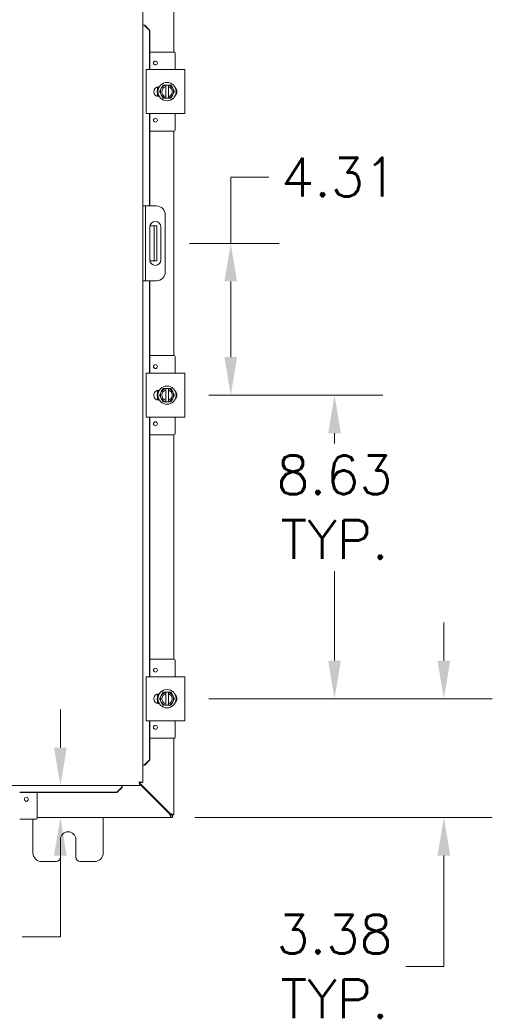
# Model space of a CAD drawing. Header units: inches. Extents: x 10 to 175, y 11 to 111.
# Tile 9 of 15: x 72 to 85, y 45 to 73. Entities that reach past the tile are written whole.
import ezdxf

# ---------------------------------------------------------------- set-up
doc = ezdxf.new("R2010")
doc.units = ezdxf.units.IN
doc.header["$LTSCALE"] = 11
doc.header["$MEASUREMENT"] = 0
doc.layers.add('Dimension (ANSI)', color=7, linetype='Continuous', lineweight=5)
doc.layers.add('Visible (ANSI)', color=7, linetype='Continuous', lineweight=5)
doc.styles.add('ROMANS', font='romans.shx')
doc.dimstyles.new('Default (ANSI)', dxfattribs={"dimscale": 11, "dimtxt": 0.1, "dimasz": 0.098425, "dimexe": 0.125, "dimexo": 0.0625, "dimgap": 0.031496, "dimtad": 0, "dimtih": 1, "dimtoh": 1, "dimrnd": 1e-08, "dimzin": 0, "dimdsep": 46, "dimtxsty": 'ROMANS', "dimcen": 0.09, "dimdle": 0.393701, "dimclrd": 256, "dimclre": 256, "dimclrt": 256, "dimadec": 0, "dimazin": 0, "dimtfac": 1, "dimtofl": 0, "dimtmove": 0, "dimatfit": 3, "dimfxl": 0, "dimtolj": 1, "dimtzin": 0, "dimlwd": -1, "dimlwe": -1, "dimarcsym": 0})

# ---------------------------------------------------------------- blocks, each defined once
blk = doc.blocks.new('*D17')
at = {"layer": 'Defpoints', "color": 0}
for p in [(76.383, 53.294), (83.745, 53.294), (75.988, 49.919)]:
    blk.add_point(p, dxfattribs=at)
at = {"layer": 'Dimension (ANSI)'}
for p, q in [((83.745, 54.376), (83.745, 55.459)), ((77.071, 53.294), (85.12, 53.294)), ((76.675, 49.919), (85.12, 49.919)), ((83.745, 48.836), (83.745, 45.685)), ((83.745, 45.685), (82.662, 45.685))]:
    blk.add_line(p, q, dxfattribs=at)
for points in [[(83.564, 54.376), (83.925, 54.376), (83.745, 53.294)], [(83.564, 48.836), (83.925, 48.836), (83.745, 49.919)]]:
    blk.add_solid(points, dxfattribs=at)
at = {"layer": 'Dimension (ANSI)', "insert": (80.639, 45.685), "char_height": 1.1, "attachment_point": 5, "style": 'ROMANS'}
blk.add_mtext('\\A1;3.38{\\PTYP.}', dxfattribs=at)
blk = doc.blocks.new('*D18')
at = {"layer": 'Defpoints', "color": 0}
for p in [(76.383, 61.919), (80.639, 61.919), (76.383, 53.294)]:
    blk.add_point(p, dxfattribs=at)
at = {"layer": 'Dimension (ANSI)'}
for p, q in [((77.071, 61.919), (82.014, 61.919)), ((80.639, 60.836), (80.639, 60.548)), ((80.639, 54.376), (80.639, 56.922)), ((77.071, 53.294), (82.014, 53.294))]:
    blk.add_line(p, q, dxfattribs=at)
for points in [[(80.459, 60.836), (80.82, 60.836), (80.639, 61.919)], [(80.459, 54.376), (80.82, 54.376), (80.639, 53.294)]]:
    blk.add_solid(points, dxfattribs=at)
at = {"layer": 'Dimension (ANSI)', "insert": (80.639, 58.735), "char_height": 1.1, "attachment_point": 5, "style": 'ROMANS'}
blk.add_mtext('\\A1;8.63{\\PTYP.}', dxfattribs=at)
blk = doc.blocks.new('*D19')
at = {"layer": 'Defpoints', "color": 0}
for p in [(75.833, 66.231), (77.691, 66.231), (76.383, 61.919)]:
    blk.add_point(p, dxfattribs=at)
at = {"layer": 'Dimension (ANSI)'}
for p, q in [((77.691, 66.231), (77.691, 68.115)), ((77.691, 68.115), (78.774, 68.115)), ((76.52, 66.231), (79.066, 66.231)), ((77.691, 63.001), (77.691, 65.149)), ((77.071, 61.919), (79.066, 61.919))]:
    blk.add_line(p, q, dxfattribs=at)
for points in [[(77.511, 65.149), (77.872, 65.149), (77.691, 66.231)], [(77.511, 63.001), (77.872, 63.001), (77.691, 61.919)]]:
    blk.add_solid(points, dxfattribs=at)
at = {"layer": 'Dimension (ANSI)', "insert": (79.12, 68.665), "char_height": 1.1, "attachment_point": 1, "style": 'ROMANS'}
blk.add_mtext('\\A1;4.31', dxfattribs=at)
blk = doc.blocks.new('*D32')
at = {"layer": 'Defpoints', "color": 0}
for p in [(68.924, 50.825), (72.853, 50.825), (69.066, 49.919)]:
    blk.add_point(p, dxfattribs=at)
at = {"layer": 'Dimension (ANSI)'}
for p, q in [((72.853, 51.908), (72.853, 52.99)), ((72.853, 48.836), (72.853, 46.528)), ((72.853, 46.528), (71.77, 46.528))]:
    blk.add_line(p, q, dxfattribs=at)
for points in [[(72.672, 51.908), (73.033, 51.908), (72.853, 50.825)], [(72.672, 48.836), (73.033, 48.836), (72.853, 49.919)]]:
    blk.add_solid(points, dxfattribs=at)
at = {"layer": 'Dimension (ANSI)', "insert": (66.709, 47.366), "char_height": 1.1, "attachment_point": 1, "style": 'ROMANS'}
blk.add_mtext('\\A1;(0.91)', dxfattribs=at)

msp = doc.modelspace()

# ---------------------------------------------------------------- linework, layer by layer
at = {"layer": 'Visible (ANSI)'}
for p, q in [((76.0727, 73.8338), (76.0727, 71.6688)), ((75.1961, 72.9275), (75.1961, 50.9101)), ((75.2327, 72.4275), (75.1961, 72.4275)), ((75.2343, 72.4275), (75.2327, 72.4275)), ((75.2343, 72.4275), (75.382, 72.2775)), ((75.2471, 72.4275), (75.2343, 72.4275)), ((75.3949, 72.2775), (75.2471, 72.4275)), ((75.382, 72.2775), (75.3949, 72.2775)), ((75.382, 71.1688), (75.382, 72.2775)), ((75.3949, 71.1688), (75.3949, 72.2775)), ((76.086, 71.6688), (75.3949, 71.6688)), ((76.116, 71.1688), (76.116, 71.6388)), ((75.2895, 71.1688), (75.4145, 71.1688)), ((75.2895, 71.1688), (75.2895, 69.9188)), ((76.2585, 71.1688), (75.4145, 71.1688)), ((76.2585, 71.1688), (76.3835, 71.1688)), ((76.3835, 69.9188), (76.3835, 71.1688)), ((75.616, 70.621), (75.616, 70.6804)), ((75.649, 70.6843), (75.6627, 70.6843)), ((75.7191, 70.6376), (75.665, 70.5438)), ((75.665, 70.5438), (75.7191, 70.4501)), ((75.7732, 70.7313), (75.7191, 70.6376)), ((75.844, 70.7313), (75.7732, 70.7313)), ((75.844, 70.7313), (75.844, 70.7275)), ((75.844, 70.7313), (75.919, 70.7313)), ((75.844, 70.6891), (75.844, 70.7275)), ((75.844, 70.3986), (75.844, 70.6891)), ((75.919, 70.7275), (75.919, 70.7313)), ((75.9897, 70.7313), (75.919, 70.7313)), ((75.919, 70.7275), (75.919, 70.6891)), ((75.919, 70.6891), (75.919, 70.3986)), ((76.0439, 70.6376), (75.9897, 70.7313)), ((76.098, 70.5438), (76.0439, 70.6376)), ((76.0439, 70.4501), (76.098, 70.5438)), ((75.616, 70.4072), (75.616, 70.4666)), ((75.6627, 70.4033), (75.649, 70.4033)), ((75.7191, 70.4501), (75.7732, 70.3563)), ((75.7732, 70.3563), (75.844, 70.3563)), ((75.844, 70.3601), (75.844, 70.3986)), ((75.844, 70.3601), (75.844, 70.3563)), ((75.919, 70.3563), (75.844, 70.3563)), ((75.919, 70.3986), (75.919, 70.3601)), ((75.919, 70.3563), (75.919, 70.3601)), ((75.919, 70.3563), (75.9897, 70.3563)), ((75.9897, 70.3563), (76.0439, 70.4501)), ((75.4145, 69.9188), (75.2895, 69.9188)), ((75.382, 67.2938), (75.382, 69.9188)), ((75.3949, 67.2938), (75.3949, 69.9188)), ((75.4145, 69.9188), (76.2585, 69.9188)), ((76.116, 69.4488), (76.116, 69.9188)), ((76.3835, 69.9188), (76.2585, 69.9188)), ((76.086, 69.4188), (75.3949, 69.4188)), ((76.0727, 69.4188), (76.0727, 63.0438)), ((75.2701, 67.2938), (75.1961, 67.2938)), ((75.3326, 67.2938), (75.2701, 67.2938)), ((75.2701, 67.2938), (75.2701, 67.0438)), ((75.5826, 67.2938), (75.3326, 67.2938)), ((75.2701, 67.0438), (75.2701, 65.4188)), ((75.8326, 67.0438), (75.8326, 65.4188)), ((75.3953, 65.7628), (75.3953, 66.6998)), ((75.4517, 66.7313), (75.3985, 66.7313)), ((75.5142, 66.7313), (75.4517, 66.7313)), ((75.5142, 66.3563), (75.5142, 66.7313)), ((75.5882, 66.7313), (75.5142, 66.7313)), ((75.5882, 66.7313), (75.5882, 66.3563)), ((75.7078, 66.6998), (75.7078, 65.7628)), ((75.5142, 66.3563), (75.5142, 66.1063)), ((75.5882, 66.3563), (75.5882, 66.1063)), ((75.5142, 65.7313), (75.5142, 66.1063)), ((75.5882, 66.1063), (75.5882, 65.7313)), ((75.3985, 65.7313), (75.4517, 65.7313)), ((75.4517, 65.7313), (75.5142, 65.7313)), ((75.5142, 65.7313), (75.5882, 65.7313)), ((75.2701, 65.4188), (75.2701, 65.1688)), ((75.1961, 65.1688), (75.2701, 65.1688)), ((75.2701, 65.1688), (75.3326, 65.1688)), ((75.3326, 65.1688), (75.5826, 65.1688)), ((75.382, 62.5438), (75.382, 65.1688)), ((75.3949, 62.5438), (75.3949, 65.1688)), ((76.086, 63.0438), (75.3949, 63.0438)), ((76.116, 62.5438), (76.116, 63.0138)), ((75.2895, 62.5438), (75.4145, 62.5438)), ((75.2895, 62.5438), (75.2895, 61.2938)), ((76.2585, 62.5438), (75.4145, 62.5438)), ((76.2585, 62.5438), (76.3835, 62.5438)), ((76.3835, 61.2938), (76.3835, 62.5438)), ((75.7732, 62.1063), (75.7191, 62.0126)), ((75.844, 62.1063), (75.7732, 62.1063)), ((75.844, 62.1063), (75.844, 62.1025)), ((75.844, 62.1063), (75.919, 62.1063)), ((75.919, 62.1025), (75.919, 62.1063)), ((75.9897, 62.1063), (75.919, 62.1063)), ((76.0439, 62.0126), (75.9897, 62.1063)), ((75.616, 61.996), (75.616, 62.0554)), ((75.616, 61.7822), (75.616, 61.8416)), ((75.649, 62.0593), (75.6627, 62.0593)), ((75.7191, 62.0126), (75.665, 61.9188)), ((75.665, 61.9188), (75.7191, 61.8251)), ((75.844, 62.0641), (75.844, 62.1025)), ((75.844, 61.7736), (75.844, 62.0641)), ((75.919, 62.1025), (75.919, 62.0641)), ((75.919, 62.0641), (75.919, 61.7736)), ((76.098, 61.9188), (76.0439, 62.0126)), ((76.0439, 61.8251), (76.098, 61.9188)), ((75.6627, 61.7783), (75.649, 61.7783)), ((75.7191, 61.8251), (75.7732, 61.7313)), ((75.7732, 61.7313), (75.844, 61.7313)), ((75.844, 61.7351), (75.844, 61.7736)), ((75.844, 61.7351), (75.844, 61.7313)), ((75.919, 61.7313), (75.844, 61.7313)), ((75.919, 61.7736), (75.919, 61.7351)), ((75.919, 61.7313), (75.919, 61.7351)), ((75.919, 61.7313), (75.9897, 61.7313)), ((75.9897, 61.7313), (76.0439, 61.8251)), ((75.4145, 61.2938), (75.2895, 61.2938)), ((75.382, 53.9188), (75.382, 61.2938)), ((75.3949, 53.9188), (75.3949, 61.2938)), ((75.4145, 61.2938), (76.2585, 61.2938)), ((76.116, 60.8238), (76.116, 61.2938)), ((76.3835, 61.2938), (76.2585, 61.2938)), ((76.086, 60.7938), (75.3949, 60.7938)), ((76.0727, 60.7938), (76.0727, 54.4188)), ((76.086, 54.4188), (75.3949, 54.4188)), ((76.116, 53.9188), (76.116, 54.3888)), ((75.2895, 53.9188), (75.4145, 53.9188)), ((75.2895, 53.9188), (75.2895, 52.6688)), ((76.2585, 53.9188), (75.4145, 53.9188)), ((76.2585, 53.9188), (76.3835, 53.9188)), ((76.3835, 52.6688), (76.3835, 53.9188)), ((75.649, 53.4343), (75.6627, 53.4343)), ((75.7732, 53.4813), (75.7191, 53.3876)), ((75.844, 53.4813), (75.7732, 53.4813)), ((75.844, 53.4813), (75.844, 53.4775)), ((75.844, 53.4813), (75.919, 53.4813)), ((75.844, 53.4391), (75.844, 53.4775)), ((75.844, 53.1486), (75.844, 53.4391)), ((75.919, 53.4775), (75.919, 53.4813)), ((75.9897, 53.4813), (75.919, 53.4813)), ((75.919, 53.4775), (75.919, 53.4391)), ((75.919, 53.4391), (75.919, 53.1486)), ((76.0439, 53.3876), (75.9897, 53.4813)), ((75.616, 53.371), (75.616, 53.4304)), ((75.616, 53.1572), (75.616, 53.2166)), ((75.7191, 53.3876), (75.665, 53.2938)), ((75.665, 53.2938), (75.7191, 53.2001)), ((75.7191, 53.2001), (75.7732, 53.1063)), ((75.9897, 53.1063), (76.0439, 53.2001)), ((76.098, 53.2938), (76.0439, 53.3876)), ((76.0439, 53.2001), (76.098, 53.2938)), ((75.6627, 53.1533), (75.649, 53.1533)), ((75.7732, 53.1063), (75.844, 53.1063)), ((75.844, 53.1101), (75.844, 53.1486)), ((75.844, 53.1101), (75.844, 53.1063)), ((75.919, 53.1063), (75.844, 53.1063)), ((75.919, 53.1486), (75.919, 53.1101)), ((75.919, 53.1063), (75.919, 53.1101)), ((75.919, 53.1063), (75.9897, 53.1063)), ((75.4145, 52.6688), (75.2895, 52.6688)), ((75.382, 51.5601), (75.382, 52.6688)), ((75.3949, 51.5601), (75.3949, 52.6688)), ((75.4145, 52.6688), (76.2585, 52.6688)), ((76.116, 52.1988), (76.116, 52.6688)), ((76.3835, 52.6688), (76.2585, 52.6688)), ((76.086, 52.1688), (75.3949, 52.1688)), ((76.0727, 52.1688), (76.0727, 50.0039)), ((75.382, 51.5601), (75.2343, 51.4101)), ((75.2471, 51.4101), (75.3949, 51.5601)), ((75.3949, 51.5601), (75.382, 51.5601)), ((75.2327, 51.4101), (75.1961, 51.4101)), ((75.2343, 51.4101), (75.2327, 51.4101)), ((75.2343, 51.4101), (75.2471, 51.4101)), ((75.111, 50.8251), (52.9061, 50.8251)), ((71.6977, 50.6391), (74.461, 50.6391)), ((74.611, 50.7868), (74.461, 50.6391)), ((74.461, 50.6263), (74.611, 50.774)), ((74.461, 50.6391), (74.461, 50.6263)), ((74.611, 50.7884), (74.611, 50.8251)), ((74.611, 50.7868), (74.611, 50.7884)), ((74.611, 50.774), (74.611, 50.7868)), ((75.111, 50.8991), (75.111, 50.8251)), ((75.9675, 50.0351), (75.111, 50.8916)), ((75.111, 50.8695), (75.9564, 50.0241)), ((75.1221, 50.9101), (75.1961, 50.9101)), ((71.6977, 50.6263), (74.461, 50.6263)), ((72.1977, 49.9056), (72.1977, 50.6263)), ((71.6977, 49.8756), (72.1677, 49.8756)), ((72.0727, 48.9188), (72.0727, 49.8756)), ((75.9877, 49.9188), (72.1977, 49.9188)), ((74.0727, 49.9188), (74.0727, 48.9188)), ((75.9564, 50.0241), (75.9877, 49.9928)), ((75.9987, 50.0039), (75.9675, 50.0351)), ((75.9877, 49.9928), (76.0357, 49.9928)), ((76.0357, 49.9188), (75.9877, 49.9188)), ((75.9987, 49.9978), (75.9987, 50.0039)), ((76.0727, 49.9978), (75.9987, 49.9978)), ((76.0357, 49.9928), (76.0357, 49.9188)), ((76.0727, 50.0039), (76.0727, 49.9978)), ((72.8537, 48.7938), (72.8537, 49.2938)), ((73.2917, 49.2938), (73.2917, 48.7938)), ((72.7287, 48.6688), (72.3227, 48.6688)), ((73.8227, 48.6688), (73.4167, 48.6688))]:
    msp.add_line(p, q, dxfattribs=at)
for centre, radius in [((75.553, 71.3563), 0.055), ((75.8815, 70.5438), 0.26), ((75.553, 69.7313), 0.055), ((75.553, 62.7313), 0.055), ((75.8815, 61.9188), 0.26), ((75.553, 61.1063), 0.055), ((75.553, 54.1063), 0.055), ((75.8815, 53.2938), 0.26), ((75.553, 52.4813), 0.055), ((71.8852, 50.4386), 0.055)]:
    msp.add_circle(centre, radius, dxfattribs=at)
for centre, radius, start, end in [((76.086, 71.6388), 0.03, 0, 90), ((75.649, 70.5438), 0.1405, 90, 270), ((75.8815, 70.5438), 0.1875, 150, 210), ((75.8815, 70.5438), 0.1875, 101.53696, 150), ((75.8815, 70.5438), 0.15, 104.47751, 255.52249), ((75.8815, 70.5438), 0.1875, 30, 78.46304), ((75.8815, 70.5438), 0.15, 284.47751, 75.52249), ((75.8815, 70.5438), 0.1875, 330, 30), ((76.024, 70.5438), 0.1405, 313.4804, 46.5196), ((75.8815, 70.5438), 0.1875, 210, 258.46304), ((75.8815, 70.5438), 0.1875, 281.53696, 330), ((76.086, 69.4488), 0.03, 270, 0), ((75.5826, 67.0438), 0.25, 0, 90), ((75.5516, 66.6998), 0.1563, 0, 180), ((75.5516, 65.7628), 0.1563, 180, 0), ((75.5826, 65.4188), 0.25, 270, 0), ((76.086, 63.0138), 0.03, 0, 90), ((75.649, 61.9188), 0.1405, 90, 270), ((75.8815, 61.9188), 0.1875, 150, 210), ((75.8815, 61.9188), 0.1875, 101.53696, 150), ((75.8815, 61.9188), 0.15, 104.47751, 255.52249), ((75.8815, 61.9188), 0.1875, 30, 78.46304), ((75.8815, 61.9188), 0.15, 284.47751, 75.52249), ((75.8815, 61.9188), 0.1875, 330, 30), ((76.024, 61.9188), 0.1405, 313.4804, 46.5196), ((75.8815, 61.9188), 0.1875, 210, 258.46304), ((75.8815, 61.9188), 0.1875, 281.53696, 330), ((76.086, 60.8238), 0.03, 270, 0), ((76.086, 54.3888), 0.03, 0, 90), ((75.649, 53.2938), 0.1405, 90, 270), ((75.8815, 53.2938), 0.1875, 101.53696, 150), ((75.8815, 53.2938), 0.15, 104.47751, 255.52249), ((75.8815, 53.2938), 0.1875, 30, 78.46304), ((75.8815, 53.2938), 0.15, 284.47751, 75.52249), ((75.8815, 53.2938), 0.1875, 150, 210), ((75.8815, 53.2938), 0.1875, 210, 258.46304), ((75.8815, 53.2938), 0.1875, 281.53696, 330), ((75.8815, 53.2938), 0.1875, 330, 30), ((76.024, 53.2938), 0.1405, 313.4804, 46.5196), ((76.086, 52.1988), 0.03, 270, 0), ((72.1677, 49.9056), 0.03, 270, 0), ((76.0106, 49.9809), 0.07, 128.59203, 141.40797), ((73.0727, 49.2938), 0.219, 0, 180), ((72.3227, 48.9188), 0.25, 180, 270), ((72.7287, 48.7938), 0.125, 270, 0), ((73.4167, 48.7938), 0.125, 180, 270), ((73.8227, 48.9188), 0.25, 270, 0)]:
    msp.add_arc(centre, radius, start, end, dxfattribs=at)
for points, knots in [([(75.6433, 70.4034), (75.6352, 70.4172), (75.6282, 70.4318), (75.6123, 70.4742), (75.6063, 70.5037), (75.6041, 70.5624), (75.6077, 70.5923), (75.6222, 70.6427), (75.6315, 70.6642), (75.6433, 70.6842)], [2.26712987, 2.26712987, 2.26712987, 2.26712987, 2.38849483, 2.38849483, 2.61233824, 2.61233824, 2.83618166, 2.83618166, 3.01199254, 3.01199254, 3.01199254, 3.01199254]), ([(75.6433, 70.4034), (75.6377, 70.4129), (75.6326, 70.4228), (75.6223, 70.4464), (75.6175, 70.4604), (75.6101, 70.489), (75.6075, 70.5035), (75.6048, 70.5329), (75.6046, 70.5477), (75.6066, 70.5771), (75.6088, 70.5918), (75.6154, 70.6205), (75.6199, 70.6346), (75.6305, 70.6607), (75.6365, 70.6727), (75.6433, 70.6842)], [3.2407623, 3.2407623, 3.2407623, 3.2407623, 3.360525, 3.360525, 3.5205499, 3.5205499, 3.6805749, 3.6805749, 3.8405999, 3.8405999, 4.0006249, 4.0006249, 4.1606499, 4.1606499, 4.3058295, 4.3058295, 4.3058295, 4.3058295]), ([(75.605, 70.5403), (75.605, 70.5428), (75.605, 70.5452), (75.6052, 70.5599), (75.6062, 70.5722), (75.608, 70.5844)], [0.43295592, 0.43295592, 0.43295592, 0.43295592, 0.45152482, 0.45152482, 0.54497787, 0.54497787, 0.54497787, 0.54497787]), ([(75.618, 70.6275), (75.6187, 70.6298), (75.6195, 70.6322), (75.6243, 70.646), (75.6291, 70.6574), (75.6347, 70.6684)], [0.65681201, 0.65681201, 0.65681201, 0.65681201, 0.675377, 0.675377, 0.76883327, 0.76883327, 0.76883327, 0.76883327]), ([(76.1517, 70.6024), (76.154, 70.5919), (76.1556, 70.5814), (76.1595, 70.5424), (76.1578, 70.5132), (76.1517, 70.4853)], [0.29292368, 0.29292368, 0.29292368, 0.29292368, 0.37401346, 0.37401346, 0.59142759, 0.59142759, 0.59142759, 0.59142759]), ([(76.1517, 70.6024), (76.1561, 70.5819), (76.1583, 70.5608), (76.1577, 70.5217), (76.1556, 70.5032), (76.1517, 70.4852)], [0.29257866, 0.29257866, 0.29257866, 0.29257866, 0.45151732, 0.45151732, 0.59107919, 0.59107919, 0.59107919, 0.59107919]), ([(76.1517, 70.6023), (76.1529, 70.5968), (76.154, 70.5912), (76.157, 70.571), (76.1581, 70.5562), (76.1579, 70.5267), (76.1566, 70.512), (76.1534, 70.4934), (76.1526, 70.4893), (76.1517, 70.4853)], [0.4184923, 0.4184923, 0.4184923, 0.4184923, 0.48007499, 0.48007499, 0.64009999, 0.64009999, 0.80012499, 0.80012499, 0.84491273, 0.84491273, 0.84491273, 0.84491273]), ([(75.6201, 70.4536), (75.6193, 70.4559), (75.6186, 70.4582), (75.6141, 70.4722), (75.6112, 70.4843), (75.6091, 70.4964)], [0.20938511, 0.20938511, 0.20938511, 0.20938511, 0.22782043, 0.22782043, 0.32138999, 0.32138999, 0.32138999, 0.32138999]), ([(75.6433, 61.7784), (75.6352, 61.7922), (75.6282, 61.8068), (75.6123, 61.8492), (75.6063, 61.8787), (75.6041, 61.9374), (75.6077, 61.9673), (75.6222, 62.0177), (75.6315, 62.0392), (75.6433, 62.0592)], [2.26712987, 2.26712987, 2.26712987, 2.26712987, 2.38849483, 2.38849483, 2.61233824, 2.61233824, 2.83618166, 2.83618166, 3.01199254, 3.01199254, 3.01199254, 3.01199254]), ([(75.6433, 61.7784), (75.6377, 61.7879), (75.6326, 61.7978), (75.6223, 61.8214), (75.6175, 61.8354), (75.6101, 61.864), (75.6075, 61.8785), (75.6048, 61.9079), (75.6046, 61.9227), (75.6066, 61.9521), (75.6088, 61.9668), (75.6154, 61.9955), (75.6199, 62.0096), (75.6305, 62.0357), (75.6365, 62.0477), (75.6433, 62.0592)], [3.2407623, 3.2407623, 3.2407623, 3.2407623, 3.360525, 3.360525, 3.5205499, 3.5205499, 3.6805749, 3.6805749, 3.8405999, 3.8405999, 4.0006249, 4.0006249, 4.1606499, 4.1606499, 4.3058295, 4.3058295, 4.3058295, 4.3058295]), ([(75.605, 61.9153), (75.605, 61.9178), (75.605, 61.9202), (75.6052, 61.9349), (75.6062, 61.9472), (75.608, 61.9594)], [0.43295592, 0.43295592, 0.43295592, 0.43295592, 0.45152482, 0.45152482, 0.54497787, 0.54497787, 0.54497787, 0.54497787]), ([(75.6201, 61.8286), (75.6193, 61.8309), (75.6186, 61.8332), (75.6141, 61.8472), (75.6112, 61.8593), (75.6091, 61.8714)], [0.20938511, 0.20938511, 0.20938511, 0.20938511, 0.22782043, 0.22782043, 0.32138999, 0.32138999, 0.32138999, 0.32138999]), ([(75.618, 62.0025), (75.6187, 62.0048), (75.6195, 62.0072), (75.6243, 62.021), (75.6291, 62.0324), (75.6347, 62.0434)], [0.65681201, 0.65681201, 0.65681201, 0.65681201, 0.675377, 0.675377, 0.76883327, 0.76883327, 0.76883327, 0.76883327]), ([(76.1517, 61.9774), (76.154, 61.9669), (76.1556, 61.9564), (76.1595, 61.9174), (76.1578, 61.8882), (76.1517, 61.8603)], [0.29292368, 0.29292368, 0.29292368, 0.29292368, 0.37401346, 0.37401346, 0.59142759, 0.59142759, 0.59142759, 0.59142759]), ([(76.1517, 61.9774), (76.1561, 61.9569), (76.1583, 61.9358), (76.1577, 61.8967), (76.1556, 61.8782), (76.1517, 61.8602)], [0.29257866, 0.29257866, 0.29257866, 0.29257866, 0.45151732, 0.45151732, 0.59107919, 0.59107919, 0.59107919, 0.59107919]), ([(76.1517, 61.9773), (76.1529, 61.9718), (76.154, 61.9662), (76.157, 61.946), (76.1581, 61.9312), (76.1579, 61.9017), (76.1566, 61.887), (76.1534, 61.8684), (76.1526, 61.8643), (76.1517, 61.8603)], [0.4184923, 0.4184923, 0.4184923, 0.4184923, 0.48007499, 0.48007499, 0.64009999, 0.64009999, 0.80012499, 0.80012499, 0.84491273, 0.84491273, 0.84491273, 0.84491273]), ([(75.6433, 53.1534), (75.6352, 53.1672), (75.6282, 53.1818), (75.6123, 53.2242), (75.6063, 53.2537), (75.6041, 53.3124), (75.6077, 53.3423), (75.6222, 53.3927), (75.6315, 53.4142), (75.6433, 53.4342)], [2.26712987, 2.26712987, 2.26712987, 2.26712987, 2.38849483, 2.38849483, 2.61233824, 2.61233824, 2.83618166, 2.83618166, 3.01199254, 3.01199254, 3.01199254, 3.01199254]), ([(75.6433, 53.1534), (75.6377, 53.1629), (75.6326, 53.1728), (75.6223, 53.1964), (75.6175, 53.2104), (75.6101, 53.239), (75.6075, 53.2535), (75.6048, 53.2829), (75.6046, 53.2977), (75.6066, 53.3271), (75.6088, 53.3418), (75.6154, 53.3705), (75.6199, 53.3846), (75.6305, 53.4107), (75.6365, 53.4227), (75.6433, 53.4342)], [3.2407623, 3.2407623, 3.2407623, 3.2407623, 3.360525, 3.360525, 3.5205499, 3.5205499, 3.6805749, 3.6805749, 3.8405999, 3.8405999, 4.0006249, 4.0006249, 4.1606499, 4.1606499, 4.3058295, 4.3058295, 4.3058295, 4.3058295]), ([(75.605, 53.2903), (75.605, 53.2928), (75.605, 53.2952), (75.6052, 53.3099), (75.6062, 53.3222), (75.608, 53.3344)], [0.43295592, 0.43295592, 0.43295592, 0.43295592, 0.45152482, 0.45152482, 0.54497787, 0.54497787, 0.54497787, 0.54497787]), ([(75.6201, 53.2036), (75.6193, 53.2059), (75.6186, 53.2082), (75.6141, 53.2222), (75.6112, 53.2343), (75.6091, 53.2464)], [0.20938511, 0.20938511, 0.20938511, 0.20938511, 0.22782043, 0.22782043, 0.32138999, 0.32138999, 0.32138999, 0.32138999]), ([(75.618, 53.3775), (75.6187, 53.3798), (75.6195, 53.3822), (75.6243, 53.396), (75.6291, 53.4074), (75.6347, 53.4184)], [0.65681201, 0.65681201, 0.65681201, 0.65681201, 0.675377, 0.675377, 0.76883327, 0.76883327, 0.76883327, 0.76883327]), ([(76.1517, 53.3524), (76.154, 53.3419), (76.1556, 53.3314), (76.1595, 53.2924), (76.1578, 53.2632), (76.1517, 53.2353)], [0.29292368, 0.29292368, 0.29292368, 0.29292368, 0.37401346, 0.37401346, 0.59142759, 0.59142759, 0.59142759, 0.59142759]), ([(76.1517, 53.3524), (76.1561, 53.3319), (76.1583, 53.3108), (76.1577, 53.2717), (76.1556, 53.2532), (76.1517, 53.2352)], [0.29257866, 0.29257866, 0.29257866, 0.29257866, 0.45151732, 0.45151732, 0.59107919, 0.59107919, 0.59107919, 0.59107919]), ([(76.1517, 53.3523), (76.1529, 53.3468), (76.154, 53.3412), (76.157, 53.321), (76.1581, 53.3062), (76.1579, 53.2767), (76.1566, 53.262), (76.1534, 53.2434), (76.1526, 53.2393), (76.1517, 53.2353)], [0.4184923, 0.4184923, 0.4184923, 0.4184923, 0.48007499, 0.48007499, 0.64009999, 0.64009999, 0.80012499, 0.80012499, 0.84491273, 0.84491273, 0.84491273, 0.84491273]), ([(75.0908, 50.9303), (75.0955, 50.8919), (75.1002, 50.8544), (75.1049, 50.8368), (75.1069, 50.8291), (75.109, 50.8251), (75.111, 50.8251)], [0, 0, 0, 0, 1.0950581, 1.0950581, 1.0950581, 1.5707963, 1.5707963, 1.5707963, 1.5707963]), ([(75.0908, 50.9303), (75.0972, 50.9149), (75.1035, 50.9005), (75.1099, 50.8992), (75.1103, 50.8991), (75.1106, 50.8991), (75.111, 50.8991)], [0, 0, 0, 0, 1.4834748, 1.4834748, 1.4834748, 1.5707963, 1.5707963, 1.5707963, 1.5707963]), ([(75.1927, 50.9134), (75.1832, 50.918), (75.1518, 50.9227), (75.1145, 50.9274), (75.1067, 50.9284), (75.0988, 50.9293), (75.0908, 50.9303)], [0.2520402, 0.2520402, 0.2520402, 0.2520402, 1.3437572, 1.3437572, 1.3437572, 1.5707963, 1.5707963, 1.5707963, 1.5707963]), ([(75.0908, 50.9303), (75.1063, 50.924), (75.1206, 50.9176), (75.1219, 50.9112), (75.122, 50.9109), (75.1221, 50.9105), (75.1221, 50.9101)], [0, 0, 0, 0, 1.4834748, 1.4834748, 1.4834748, 1.5707963, 1.5707963, 1.5707963, 1.5707963]), ([(75.9564, 50.0241), (75.9674, 49.9872), (75.9781, 49.9511), (75.9836, 49.9327), (75.9863, 49.9237), (75.9877, 49.9188), (75.9877, 49.9188)], [-1.5707963, -1.5707963, -1.5707963, -1.5707963, -0.5201457, -0.5201457, -0.5201457, 0, 0, 0, 0]), ([(76.0727, 50.0039), (76.0727, 50.0039), (76.0518, 50.0101), (76.0198, 50.0196), (76.004, 50.0243), (75.9857, 50.0297), (75.9675, 50.0351)], [0, 0, 0, 0, 1.0506506, 1.0506506, 1.0506506, 1.5707963, 1.5707963, 1.5707963, 1.5707963])]:
    msp.add_open_spline(points, degree=3, knots=knots, dxfattribs=at)
for points in [[(75.6433, 70.4034), (75.6419, 70.4058), (75.6406, 70.4081), (75.6393, 70.4105)], [(75.6433, 61.7784), (75.6419, 61.7808), (75.6406, 61.7831), (75.6393, 61.7855)], [(75.6433, 53.1534), (75.6419, 53.1558), (75.6406, 53.1581), (75.6393, 53.1605)], [(75.1961, 50.9101), (75.1961, 50.9112), (75.1949, 50.9123), (75.1927, 50.9134)], [(75.9877, 49.9928), (75.9877, 49.9682), (75.9877, 49.9435), (75.9877, 49.9188)], [(76.0727, 50.0039), (76.0481, 50.0039), (76.0234, 50.0039), (75.9987, 50.0039)]]:
    msp.add_open_spline(points, degree=3, dxfattribs=at)

# ---------------------------------------------------------------- dimensions: what is measured, and where the dimension line sits
at = {"layer": 'Dimension (ANSI)'}
dim = msp.add_linear_dim(base=(77.6912, 66.2313), p1=(76.3835, 61.9188), p2=(75.8326, 66.2313), angle=90, dimstyle='Default (ANSI)', override={"dimdec": 2, "dimtp": 0, "dimtm": 0, "dimtdec": 2, "dimatfit": 2}, dxfattribs=at)
dim.commit()
dim.dimension.update_dxf_attribs({"geometry": '*D19', "text_midpoint": (80.6394, 68.1155), "dimtype": 160})
for base, p1, p2, text, override, picture, middle in [((80.639389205, 61.9188174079), (76.3834900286, 53.2938174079), (76.3834900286, 61.9188174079), '<>{\\PTYP.}', {"dimdec": 2, "dimtp": 0, "dimtm": 0, "dimtdec": 2, "dimatfit": 1}, '*D18', (80.639389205, 58.7352794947)), ((83.7447135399, 53.2938174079), (75.9876914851, 49.9188174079), (76.3834900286, 53.2938174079), '<>{\\PTYP.}', {"dimdec": 2, "dimtp": 0, "dimtm": 0, "dimtdec": 2, "dimatfit": 1}, '*D17', (80.639389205, 45.6848491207)), ((72.8527, 50.8251), (69.0665, 49.9188), (68.9245, 50.8251), '(<>)', {"dimgap": 0.031496, "dimdec": 2, "dimse1": 1, "dimse2": 1, "dimtol": 0, "dimlim": 0, "dimtp": 0, "dimtm": 0, "dimtdec": 2, "dimatfit": 1}, '*D32', (69.0665, 46.5276))]:
    dim = msp.add_linear_dim(base=base, p1=p1, p2=p2, angle=90, text=text, dimstyle='Default (ANSI)', override=override, dxfattribs=at)
    dim.commit()
    dim.dimension.update_dxf_attribs({"geometry": picture, "text_midpoint": middle, "dimtype": 160})

doc.saveas('drawing.dxf')
